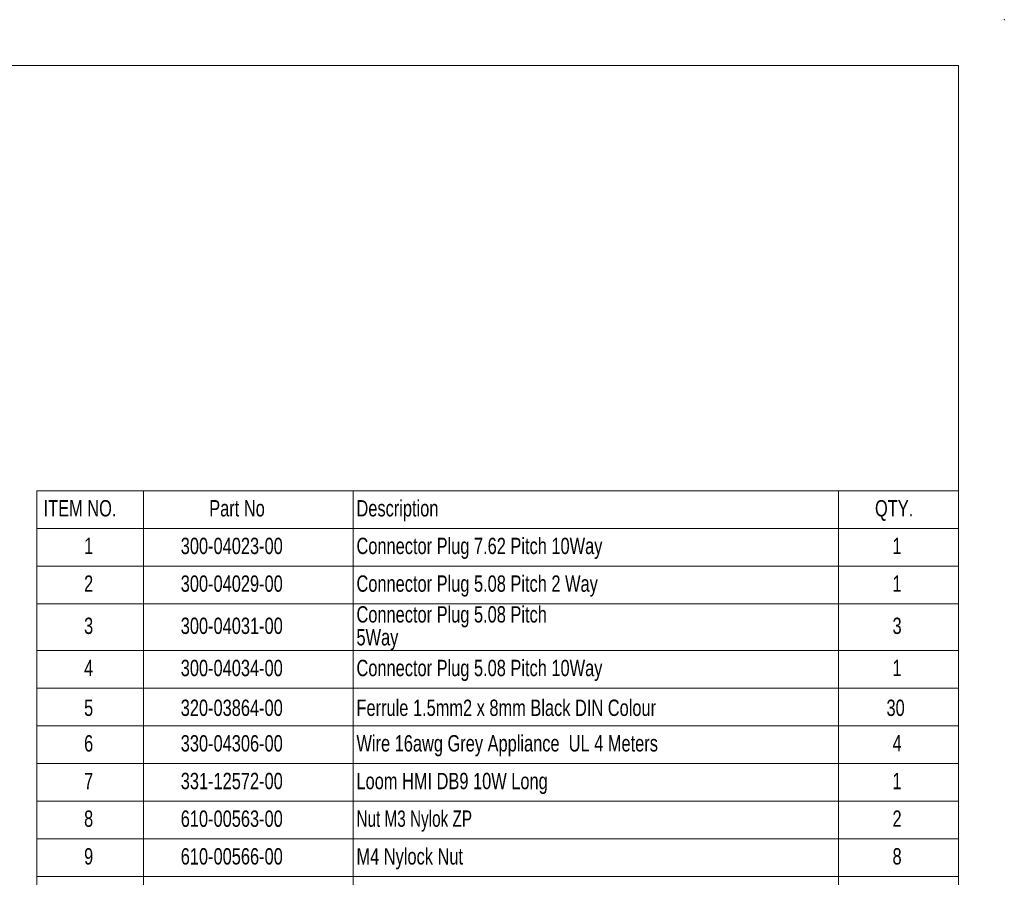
# Model space of a CAD drawing. Header units: millimetres. Extents: x 0 to 420, y 0 to 297.
# Tile 34 of 34: x 269 to 420, y 166 to 297. Entities that reach past the tile are written whole.
import ezdxf

# ---------------------------------------------------------------- set-up
doc = ezdxf.new("R2010")
doc.units = ezdxf.units.MM
doc.header["$PDSIZE"] = -1
doc.styles.add('SLDTEXTSTYLE0', font='TXT', dxfattribs={"width": 0.75})
doc.styles.add('SLDTEXTSTYLE4', font='TXT', dxfattribs={"width": 0.7})

# ---------------------------------------------------------------- blocks, each defined once
blk = doc.blocks.new('SW_TABLEANNOTATION_0')
at = {"color": 0, "linetype": 'Continuous', "lineweight": 0}
for p, q in [((0, 0), (0, -185.87)), ((141.03, 0), (0, 0)), ((16.3, 0), (16.3, -5.76)), ((48.4, 0), (48.4, -5.76)), ((122.67, 0), (122.67, -5.76)), ((141.03, -185.87), (141.03, 0)), ((0, -5.76), (141.03, -5.76)), ((16.3, -5.76), (16.3, -185.87)), ((48.4, -5.76), (48.4, -185.87)), ((122.67, -5.76), (122.67, -185.87)), ((0, -11.53), (141.03, -11.53)), ((0, -17.29), (141.03, -17.29)), ((0, -24.45), (141.03, -24.45)), ((0, -30.22), (141.03, -30.22)), ((0, -35.98), (141.03, -35.98)), ((0, -41.75), (141.03, -41.75)), ((0, -47.51), (141.03, -47.51)), ((0, -53.28), (141.03, -53.28)), ((0, -59.04), (141.03, -59.04))]:
    blk.add_line(p, q, dxfattribs=at)
at = {"color": 0, "linetype": 'Continuous', "lineweight": 0, "char_height": 2.5, "attachment_point": 1}
for s, insert, style in [('ITEM NO.', (1.03, -1.41), 'SLDTEXTSTYLE0'), ('Part No', (26.37, -1.41), 'SLDTEXTSTYLE0'), ('Description', (48.9, -1.41), 'SLDTEXTSTYLE0'), ('QTY.', (128.24, -1.41), 'SLDTEXTSTYLE0'), ('1', (7.22, -7.17), 'SLDTEXTSTYLE0'), ('300-04023-00', (22.01, -7.17), 'SLDTEXTSTYLE0'), ('Connector Plug 7.62 Pitch 10Way', (48.9, -7.17), 'SLDTEXTSTYLE0'), ('1', (130.92, -7.17), 'SLDTEXTSTYLE0'), ('2', (7.22, -12.94), 'SLDTEXTSTYLE0'), ('300-04029-00', (22.01, -12.94), 'SLDTEXTSTYLE0'), ('Connector Plug 5.08 Pitch 2 Way', (48.9, -12.94), 'SLDTEXTSTYLE0'), ('1', (130.92, -12.94), 'SLDTEXTSTYLE0'), ('Connector Plug 5.08 Pitch', (48.9, -17.65), 'SLDTEXTSTYLE0'), ('3', (7.22, -19.4), 'SLDTEXTSTYLE0'), ('300-04031-00', (22.01, -19.4), 'SLDTEXTSTYLE0'), ('3', (130.92, -19.4), 'SLDTEXTSTYLE0'), ('5Way', (48.9, -21.15), 'SLDTEXTSTYLE0'), ('4', (7.22, -25.86), 'SLDTEXTSTYLE0'), ('300-04034-00', (22.01, -25.86), 'SLDTEXTSTYLE0'), ('Connector Plug 5.08 Pitch 10Way', (48.9, -25.86), 'SLDTEXTSTYLE0'), ('1', (130.92, -25.86), 'SLDTEXTSTYLE0'), ('5', (7.22, -31.95), 'SLDTEXTSTYLE0'), ('320-03864-00', (22.01, -31.95), 'SLDTEXTSTYLE0'), ('Ferrule 1.5mm2 x 8mm Black DIN Colour', (48.9, -31.95), 'SLDTEXTSTYLE0'), ('30', (130, -31.95), 'SLDTEXTSTYLE0'), ('6', (7.22, -37.39), 'SLDTEXTSTYLE0'), ('330-04306-00', (22.01, -37.39), 'SLDTEXTSTYLE0'), ('Wire 16awg Grey Appliance  UL 4 Meters', (48.9, -37.39), 'SLDTEXTSTYLE0'), ('4', (130.92, -37.39), 'SLDTEXTSTYLE0'), ('7', (7.22, -43.16), 'SLDTEXTSTYLE0'), ('331-12572-00', (22.01, -43.16), 'SLDTEXTSTYLE0'), ('Loom HMI DB9 10W Long', (48.9, -43.16), 'SLDTEXTSTYLE0'), ('1', (130.92, -43.16), 'SLDTEXTSTYLE0'), ('8', (7.22, -48.92), 'SLDTEXTSTYLE0'), ('610-00563-00', (22.01, -48.92), 'SLDTEXTSTYLE0'), ('Nut M3 Nylok ZP', (48.9, -48.92), 'SLDTEXTSTYLE4'), ('2', (130.92, -48.92), 'SLDTEXTSTYLE0'), ('9', (7.22, -54.69), 'SLDTEXTSTYLE0'), ('610-00566-00', (22.01, -54.69), 'SLDTEXTSTYLE0'), ('M4 Nylock Nut', (48.9, -54.69), 'SLDTEXTSTYLE0'), ('8', (130.92, -54.69), 'SLDTEXTSTYLE0')]:
    blk.add_mtext(s, dxfattribs=dict(at, insert=insert, style=style))

msp = doc.modelspace()

# ---------------------------------------------------------------- linework, layer by layer
at = {"color": 7, "linetype": 'Continuous', "lineweight": 0}
for q in [(7, 290), (413, 7)]:
    msp.add_line((413, 290), q, dxfattribs=at)
msp.add_point((420, 297), dxfattribs=at)

# ---------------------------------------------------------------- block references
msp.add_blockref('SW_TABLEANNOTATION_0', (271.974, 224.873), dxfattribs=at)

doc.saveas('drawing.dxf')
